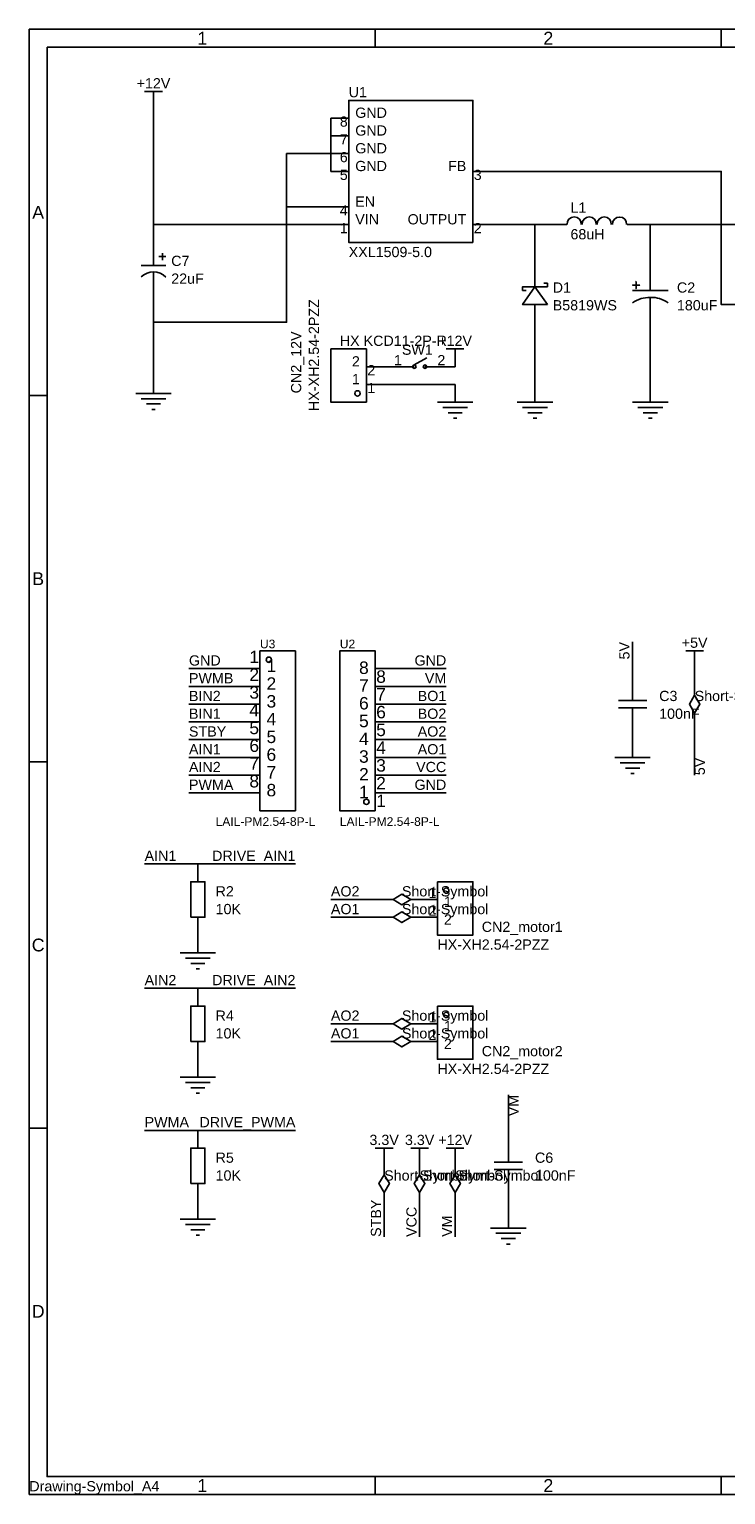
# Model space of a CAD drawing. Header units: millimetres. Extents: x 0 to 297, y 0 to 210.
# Tile 1 of 2: x 0 to 100, y 0 to 210. Entities that reach past the tile are written whole.
import ezdxf
from ezdxf.enums import TextEntityAlignment as Align

# ---------------------------------------------------------------- set-up
doc = ezdxf.new("R2010")
doc.units = ezdxf.units.MM
doc.header["$MEASUREMENT"] = 0
doc.styles.get("Standard").update_dxf_attribs({"font": 'arial.ttf'})

msp = doc.modelspace()

# ---------------------------------------------------------------- linework, layer by layer
at = {"true_color": 0x880000}
for p, q in [((17.78, 198.12), (17.78, 199.39)), ((43.18, 196.85), (45.72, 196.85)), ((43.18, 194.31), (45.72, 194.31)), ((43.18, 191.77), (45.72, 191.77)), ((43.18, 189.23), (45.72, 189.23)), ((66.04, 189.23), (63.5, 189.23)), ((43.18, 184.15), (45.72, 184.15)), ((17.78, 180.34), (17.78, 177.8)), ((43.18, 181.61), (45.72, 181.61)), ((66.04, 181.61), (63.5, 181.61)), ((76.2, 181.61), (76.96, 181.61)), ((86.36, 181.61), (85.6, 181.61)), ((72.39, 176.53), (72.39, 173.99)), ((88.9, 176.53), (88.9, 172.21)), ((17.78, 170.18), (17.78, 172.72)), ((88.9, 166.37), (88.9, 171.2)), ((72.39, 166.37), (72.39, 168.91)), ((60.96, 161.29), (60.96, 162.56)), ((17.78, 160.02), (17.78, 157.48)), ((50.8, 161.29), (48.26, 161.29)), ((50.8, 161.29), (53.34, 161.29)), ((60.96, 161.29), (58.42, 161.29)), ((50.8, 158.75), (48.26, 158.75)), ((60.96, 158.75), (60.96, 156.21)), ((72.39, 158.75), (72.39, 156.21)), ((88.9, 158.75), (88.9, 156.21)), ((30.48, 118.11), (33.02, 118.11)), ((52.07, 118.11), (49.53, 118.11)), ((86.36, 118.11), (86.36, 115.57)), ((95.25, 118.11), (95.25, 119.38)), ((30.48, 115.57), (33.02, 115.57)), ((52.07, 115.57), (49.53, 115.57)), ((95.25, 115.57), (95.25, 114.3)), ((30.48, 113.03), (33.02, 113.03)), ((52.07, 113.03), (49.53, 113.03)), ((95.25, 110.49), (95.25, 111.76)), ((30.48, 110.49), (33.02, 110.49)), ((52.07, 110.49), (49.53, 110.49)), ((86.36, 107.95), (86.36, 110.49)), ((30.48, 107.95), (33.02, 107.95)), ((52.07, 107.95), (49.53, 107.95)), ((86.36, 107.95), (86.36, 105.41)), ((30.48, 105.41), (33.02, 105.41)), ((52.07, 105.41), (49.53, 105.41)), ((30.48, 102.87), (33.02, 102.87)), ((52.07, 102.87), (49.53, 102.87)), ((30.48, 100.33), (33.02, 100.33)), ((52.07, 100.33), (49.53, 100.33)), ((24.13, 90.17), (24.13, 87.63)), ((50.8, 85.09), (52.07, 85.09)), ((55.88, 85.09), (54.61, 85.09)), ((55.88, 85.09), (58.42, 85.09)), ((24.13, 80.01), (24.13, 82.55)), ((50.8, 82.55), (52.07, 82.55)), ((55.88, 82.55), (54.61, 82.55)), ((55.88, 82.55), (58.42, 82.55)), ((24.13, 80.01), (24.13, 77.47)), ((24.13, 72.39), (24.13, 69.85)), ((50.8, 67.31), (52.07, 67.31)), ((55.88, 67.31), (54.61, 67.31)), ((55.88, 67.31), (58.42, 67.31)), ((24.13, 62.23), (24.13, 64.77)), ((50.8, 64.77), (52.07, 64.77)), ((55.88, 64.77), (54.61, 64.77)), ((55.88, 64.77), (58.42, 64.77)), ((24.13, 62.23), (24.13, 59.69)), ((24.13, 52.07), (24.13, 49.53)), ((68.58, 52.07), (68.58, 49.53)), ((50.8, 46.99), (50.8, 48.26)), ((55.88, 46.99), (55.88, 48.26)), ((60.96, 46.99), (60.96, 48.26)), ((50.8, 46.99), (50.8, 45.72)), ((55.88, 46.99), (55.88, 45.72)), ((60.96, 46.99), (60.96, 45.72)), ((24.13, 41.91), (24.13, 44.45)), ((68.58, 41.91), (68.58, 44.45)), ((50.8, 41.91), (50.8, 43.18)), ((55.88, 41.91), (55.88, 43.18)), ((60.96, 41.91), (60.96, 43.18)), ((24.13, 41.91), (24.13, 39.37)), ((68.58, 40.64), (68.58, 38.1))]:
    msp.add_line(p, q, dxfattribs=at)
at = {"true_color": 0x008800}
for p, q in [((17.78, 181.61), (17.78, 198.12)), ((66.04, 181.61), (72.39, 181.61)), ((88.9, 176.53), (88.9, 181.61)), ((17.78, 167.64), (17.78, 170.18)), ((72.39, 166.37), (72.39, 158.75)), ((88.9, 158.75), (88.9, 166.37)), ((50.8, 161.29), (50.8, 161.29)), ((60.96, 161.29), (60.96, 161.29)), ((60.96, 158.75), (50.8, 158.75)), ((86.36, 121.92), (86.36, 118.11)), ((22.86, 118.11), (30.48, 118.11)), ((52.07, 118.11), (59.69, 118.11)), ((95.25, 118.11), (95.25, 115.57)), ((22.86, 115.57), (30.48, 115.57)), ((52.07, 115.57), (59.69, 115.57)), ((22.86, 113.03), (30.48, 113.03)), ((52.07, 113.03), (59.69, 113.03)), ((22.86, 110.49), (30.48, 110.49)), ((52.07, 110.49), (59.69, 110.49)), ((95.25, 102.87), (95.25, 110.49)), ((22.86, 107.95), (30.48, 107.95)), ((52.07, 107.95), (59.69, 107.95)), ((86.36, 107.95), (86.36, 107.95)), ((22.86, 105.41), (30.48, 105.41)), ((52.07, 105.41), (59.69, 105.41)), ((22.86, 102.87), (30.48, 102.87)), ((52.07, 102.87), (59.69, 102.87)), ((22.86, 100.33), (30.48, 100.33)), ((52.07, 100.33), (59.69, 100.33)), ((43.18, 85.09), (50.8, 85.09)), ((55.88, 85.09), (55.88, 85.09)), ((43.18, 82.55), (50.8, 82.55)), ((55.88, 82.55), (55.88, 82.55)), ((24.13, 80.01), (24.13, 80.01)), ((50.8, 67.31), (43.18, 67.31)), ((55.88, 67.31), (55.88, 67.31)), ((50.8, 64.77), (43.18, 64.77)), ((55.88, 64.77), (55.88, 64.77)), ((24.13, 62.23), (24.13, 62.23)), ((68.58, 52.07), (68.58, 57.15)), ((50.8, 46.99), (50.8, 46.99)), ((55.88, 46.99), (55.88, 46.99)), ((60.96, 46.99), (60.96, 46.99)), ((24.13, 41.91), (24.13, 41.91)), ((50.8, 36.83), (50.8, 41.91)), ((55.88, 36.83), (55.88, 41.91)), ((60.96, 36.83), (60.96, 41.91)), ((68.58, 41.91), (68.58, 40.64))]:
    msp.add_line(p, q, dxfattribs=at)
at = {"true_color": 0xa00000}
for points in [[(0, 209.55), (0, 0), (297.18, 0), (297.18, 209.55)], [(2.54, 207.01), (2.54, 2.54), (294.64, 2.54), (294.64, 207.01)], [(63.5, 179.07), (63.5, 199.39), (45.72, 199.39), (45.72, 179.07)], [(74.17, 170.18), (72.39, 172.72), (70.61, 170.18)], [(87.38, 172.97), (86.36, 172.97), (86.36, 172.95), (87.38, 172.95)], [(86.89, 173.48), (86.87, 173.48), (86.87, 172.47), (86.89, 172.47)], [(48.26, 156.21), (48.26, 163.83), (43.18, 163.83), (43.18, 156.21)], [(33.02, 120.65), (33.02, 97.79), (38.1, 97.79), (38.1, 120.65)], [(49.53, 97.79), (49.53, 120.65), (44.45, 120.65), (44.45, 97.79)], [(95.25, 111.76), (94.49, 113.03), (95.25, 114.3), (96.01, 113.03)], [(23.11, 82.55), (25.15, 82.55), (25.15, 87.63), (23.11, 87.63)], [(58.42, 87.63), (58.42, 80.01), (63.5, 80.01), (63.5, 87.63)], [(54.61, 85.09), (53.34, 84.33), (52.07, 85.09), (53.34, 85.85)], [(54.61, 82.55), (53.34, 81.79), (52.07, 82.55), (53.34, 83.31)], [(23.11, 64.77), (25.15, 64.77), (25.15, 69.85), (23.11, 69.85)], [(58.42, 69.85), (58.42, 62.23), (63.5, 62.23), (63.5, 69.85)], [(54.61, 67.31), (53.34, 66.55), (52.07, 67.31), (53.34, 68.07)], [(54.61, 64.77), (53.34, 64.01), (52.07, 64.77), (53.34, 65.53)], [(23.11, 44.45), (25.15, 44.45), (25.15, 49.53), (23.11, 49.53)], [(50.8, 43.18), (50.04, 44.45), (50.8, 45.72), (51.56, 44.45)], [(55.88, 43.18), (55.12, 44.45), (55.88, 45.72), (56.64, 44.45)], [(60.96, 43.18), (60.2, 44.45), (60.96, 45.72), (61.72, 44.45)]]:
    msp.add_lwpolyline(points, close=True, dxfattribs=at)
for points in [[(49.53, 209.55), (49.53, 207.01)], [(99.06, 209.55), (99.06, 207.01)], [(16.51, 200.66), (19.05, 200.66)], [(17.78, 200.66), (17.78, 199.39)], [(76.99, 181.63), (77.04, 182.04), (77.26, 182.4), (77.6, 182.64), (78, 182.72), (78.41, 182.63), (78.75, 182.4), (78.97, 182.04), (79.01, 181.62)], [(79.15, 181.63), (79.19, 182.04), (79.41, 182.4), (79.75, 182.64), (80.16, 182.72), (80.56, 182.64), (80.9, 182.4), (81.12, 182.04), (81.17, 181.63)], [(81.3, 181.63), (81.35, 182.04), (81.56, 182.4), (81.91, 182.64), (82.31, 182.72), (82.71, 182.64), (83.05, 182.4), (83.27, 182.04), (83.32, 181.63)], [(83.49, 181.63), (83.54, 182.04), (83.76, 182.39), (84.1, 182.62), (84.5, 182.7), (84.9, 182.62), (85.24, 182.39), (85.46, 182.04), (85.51, 181.62)], [(17.78, 177.8), (17.78, 175.77)], [(19.56, 177.04), (18.54, 177.04)], [(19.05, 177.55), (19.05, 176.53)], [(19.56, 175.77), (16, 175.77)], [(17.78, 174.75), (17.78, 172.72)], [(72.39, 172.72), (72.39, 173.99)], [(73.66, 173.23), (74.17, 173.23), (74.17, 172.72), (70.61, 172.72), (70.61, 172.21), (71.12, 172.21)], [(86.36, 172.21), (91.44, 172.21)], [(72.39, 168.91), (72.39, 170.18)], [(59.69, 163.83), (62.23, 163.83)], [(60.96, 163.83), (60.96, 162.56)], [(56.9, 162.56), (55.12, 161.54)], [(53.34, 161.29), (55.12, 161.29)], [(57.4, 161.29), (56.64, 161.29)], [(58.42, 161.29), (57.4, 161.29)], [(15.24, 157.48), (20.32, 157.48)], [(0, 157.16), (2.54, 157.16)], [(16, 156.72), (19.56, 156.72)], [(16.76, 155.96), (18.8, 155.96)], [(17.53, 155.19), (18.03, 155.19)], [(58.42, 156.21), (63.5, 156.21)], [(59.18, 155.45), (62.74, 155.45)], [(69.85, 156.21), (74.93, 156.21)], [(70.61, 155.45), (74.17, 155.45)], [(86.36, 156.21), (91.44, 156.21)], [(87.12, 155.45), (90.68, 155.45)], [(59.94, 154.69), (61.98, 154.69)], [(60.71, 153.92), (61.21, 153.92)], [(71.37, 154.69), (73.41, 154.69)], [(72.14, 153.92), (72.64, 153.92)], [(87.88, 154.69), (89.92, 154.69)], [(88.65, 153.92), (89.15, 153.92)], [(93.98, 120.65), (96.52, 120.65)], [(95.25, 120.65), (95.25, 119.38)], [(86.36, 115.57), (86.36, 113.54)], [(84.33, 113.54), (88.39, 113.54)], [(88.39, 112.52), (84.33, 112.52)], [(86.36, 112.52), (86.36, 110.49)], [(83.82, 105.41), (88.9, 105.41)], [(0, 104.78), (2.54, 104.78)], [(84.58, 104.65), (88.14, 104.65)], [(85.34, 103.89), (87.38, 103.89)], [(86.11, 103.12), (86.61, 103.12)], [(21.59, 77.47), (26.67, 77.47)], [(22.35, 76.71), (25.91, 76.71)], [(23.11, 75.95), (25.15, 75.95)], [(23.88, 75.18), (24.38, 75.18)], [(21.59, 59.69), (26.67, 59.69)], [(22.35, 58.93), (25.91, 58.93)], [(23.11, 58.17), (25.15, 58.17)], [(23.88, 57.4), (24.38, 57.4)], [(0, 52.39), (2.54, 52.39)], [(49.53, 49.53), (52.07, 49.53)], [(50.8, 49.53), (50.8, 48.26)], [(54.61, 49.53), (57.15, 49.53)], [(55.88, 49.53), (55.88, 48.26)], [(59.69, 49.53), (62.23, 49.53)], [(60.96, 49.53), (60.96, 48.26)], [(68.58, 49.53), (68.58, 47.5)], [(66.55, 47.5), (70.61, 47.5)], [(70.61, 46.48), (66.55, 46.48)], [(68.58, 46.48), (68.58, 44.45)], [(21.59, 39.37), (26.67, 39.37)], [(22.35, 38.61), (25.91, 38.61)], [(23.11, 37.85), (25.15, 37.85)], [(66.04, 38.1), (71.12, 38.1)], [(23.88, 37.08), (24.38, 37.08)], [(66.8, 37.34), (70.36, 37.34)], [(67.56, 36.58), (69.6, 36.58)], [(68.33, 35.81), (68.83, 35.81)], [(49.53, 0), (49.53, 2.54)], [(99.06, 0), (99.06, 2.54)]]:
    msp.add_lwpolyline(points, dxfattribs=at)
at = {"true_color": 0x008800}
for points in [[(43.18, 196.85), (43.18, 194.31), (43.18, 191.77), (43.18, 189.23)], [(43.18, 184.15), (36.83, 184.15), (36.83, 191.77), (43.18, 191.77)], [(104.14, 170.18), (99.06, 170.18), (99.06, 189.23), (66.04, 189.23)], [(17.78, 160.02), (17.78, 167.64), (36.83, 167.64), (36.83, 184.15)], [(17.78, 180.34), (17.78, 181.61), (43.18, 181.61)], [(76.2, 181.61), (72.39, 181.61), (72.39, 176.53)], [(104.14, 181.61), (88.9, 181.61), (86.36, 181.61)], [(38.1, 90.17), (24.13, 90.17), (16.51, 90.17)], [(38.1, 72.39), (24.13, 72.39), (16.51, 72.39)], [(16.51, 52.07), (24.13, 52.07), (38.1, 52.07)]]:
    msp.add_lwpolyline(points, dxfattribs=at)
at = {"true_color": 0xa00000}
for centre, radius, start, end in [((17.78, 172.3), 2.54, 45.4819, 133.7778), ((88.76, 167.06), 4.14, 88.0111, 125.3874), ((89.06, 167.11), 4.09, 54.3617, 92.2399)]:
    msp.add_arc(centre, radius, start, end, dxfattribs=at)
for centre, major_axis in [((55.12, 161.29), (0.254, 0)), ((56.64, 161.29), (0.254, 0)), ((46.99, 157.48), (-0.381, 0)), ((34.29, 119.38), (0.381, 0)), ((48.26, 99.06), (-0.381, 0)), ((59.69, 86.36), (0.381, 0)), ((59.69, 68.58), (0.381, 0))]:
    msp.add_ellipse(centre, major_axis=major_axis, ratio=1, dxfattribs=at)

# ---------------------------------------------------------------- texts
for s, p in [('1', (24.77, 208.28)), ('2', (74.3, 208.28)), ('A', (1.27, 183.36)), ('B', (1.27, 130.97)), ('C', (1.27, 78.58)), ('D', (1.27, 26.19)), ('1', (24.77, 1.27)), ('2', (74.3, 1.27))]:
    msp.add_text(s, height=1.83, dxfattribs=at).set_placement(p, align=Align.MIDDLE_CENTER)
at = {"true_color": 0x000080}
for s, p in [('+12V', (17.78, 200.66)), ('+12V', (17.78, 200.66)), ('+12V', (60.96, 163.83)), ('+12V', (60.96, 163.83)), ('+5V', (95.25, 120.65)), ('+5V', (95.25, 120.65)), ('3.3V', (50.8, 49.53)), ('3.3V', (50.8, 49.53)), ('3.3V', (55.88, 49.53)), ('3.3V', (55.88, 49.53)), ('+12V', (60.96, 49.53)), ('+12V', (60.96, 49.53))]:
    msp.add_text(s, height=1.463, dxfattribs=at).set_placement(p, align=Align.BOTTOM_CENTER)
for s, height, p in [('U1', 1.463, (45.72, 199.39)), ('L1', 1.463, (77.47, 182.88)), ('68uH', 1.463, (77.47, 179.07)), ('XXL1509-5.0', 1.463, (45.72, 176.53)), ('C7', 1.463, (20.32, 175.26)), ('22uF', 1.463, (20.32, 172.72)), ('D1', 1.463, (74.93, 171.45)), ('C2', 1.463, (92.71, 171.45)), ('B5819WS', 1.463, (74.93, 168.91)), ('180uF', 1.463, (92.71, 168.91)), ('HX KCD11-2P-R', 1.463, (44.45, 163.83)), ('SW1', 1.463, (53.34, 162.56)), ('U3', 1.234, (33.02, 120.65)), ('U2', 1.234, (44.45, 120.65)), ('C3', 1.463, (90.17, 113.03)), ('Short-Symbol', 1.463, (95.25, 113.03)), ('100nF', 1.463, (90.17, 110.49)), ('LAIL-PM2.54-8P-L', 1.2344, (26.67, 95.25)), ('LAIL-PM2.54-8P-L', 1.2344, (44.45, 95.25)), ('R2', 1.463, (26.67, 85.09)), ('Short-Symbol', 1.463, (53.34, 85.09)), ('10K', 1.463, (26.67, 82.55)), ('Short-Symbol', 1.463, (53.34, 82.55)), ('CN2_motor1', 1.463, (64.77, 80.01)), ('HX-XH2.54-2PZZ', 1.463, (58.42, 77.47)), ('R4', 1.463, (26.67, 67.31)), ('Short-Symbol', 1.463, (53.34, 67.31)), ('10K', 1.463, (26.67, 64.77)), ('Short-Symbol', 1.463, (53.34, 64.77)), ('CN2_motor2', 1.463, (64.77, 62.23)), ('HX-XH2.54-2PZZ', 1.463, (58.42, 59.69)), ('R5', 1.463, (26.67, 46.99)), ('C6', 1.463, (72.39, 46.99)), ('10K', 1.463, (26.67, 44.45)), ('Short-Symbol', 1.463, (50.8, 44.45)), ('Short-Symbol', 1.463, (55.88, 44.45)), ('Short-Symbol', 1.463, (60.96, 44.45)), ('100nF', 1.463, (72.39, 44.45)), ('Drawing-Symbol_A4', 1.463, (0, 0))]:
    msp.add_text(s, height=height, dxfattribs=at).set_placement(p, align=Align.BOTTOM_LEFT)
at = {"true_color": 0x000000}
for s, height, p in [('8', 1.46, (45.59, 197.08)), ('7', 1.46, (45.59, 194.54)), ('6', 1.46, (45.59, 192)), ('FB', 1.463, (62.56, 190.73)), ('5', 1.46, (45.59, 189.46)), ('4', 1.46, (45.59, 184.38)), ('OUTPUT', 1.463, (62.56, 183.11)), ('1', 1.46, (45.59, 181.84)), ('2', 1.46, (47.32, 162.79)), ('1', 1.46, (47.32, 160.25)), ('8', 1.78, (48.59, 119.13)), ('7', 1.78, (48.59, 116.59)), ('6', 1.78, (48.59, 114.05)), ('5', 1.78, (48.59, 111.51)), ('4', 1.78, (48.59, 108.97)), ('3', 1.78, (48.59, 106.43)), ('2', 1.78, (48.59, 103.89)), ('1', 1.78, (48.59, 101.35))]:
    msp.add_text(s, height=height, dxfattribs=at).set_placement(p, align=Align.TOP_RIGHT)
for s, height, p in [('GND', 1.463, (46.66, 198.35)), ('GND', 1.463, (46.66, 195.81)), ('GND', 1.463, (46.66, 193.27)), ('GND', 1.463, (46.66, 190.73)), ('3', 1.46, (63.63, 189.46)), ('EN', 1.463, (46.66, 185.65)), ('VIN', 1.463, (46.66, 183.11)), ('2', 1.46, (63.63, 181.84)), ('2', 1.46, (48.39, 161.52)), ('1', 1.46, (48.39, 158.98)), ('8', 1.78, (49.66, 117.86)), ('7', 1.78, (49.66, 115.32)), ('6', 1.78, (49.66, 112.78)), ('5', 1.78, (49.66, 110.24)), ('4', 1.78, (49.66, 107.7)), ('3', 1.78, (49.66, 105.16)), ('2', 1.78, (49.66, 102.62)), ('1', 1.78, (49.66, 100.08))]:
    msp.add_text(s, height=height, dxfattribs=at).set_placement(p, align=Align.TOP_LEFT)
at = {"true_color": 0x000080}
for s, p in [('HX-XH2.54-2PZZ', (41.91, 154.94)), ('CN2_12V', (39.37, 157.48))]:
    msp.add_text(s, height=1.463, rotation=90, dxfattribs=at).set_placement(p, align=Align.BOTTOM_LEFT)
at = {"true_color": 0x000000}
for s, height, p in [('1', 1.46, (53.34, 161.06)), ('1', 1.78, (32.89, 118.36)), ('2', 1.78, (32.89, 115.82)), ('3', 1.78, (32.89, 113.28)), ('4', 1.78, (32.89, 110.74)), ('5', 1.78, (32.89, 108.2)), ('6', 1.78, (32.89, 105.66)), ('7', 1.78, (32.89, 103.12)), ('8', 1.78, (32.89, 100.58)), ('1', 1.46, (58.29, 84.86)), ('2', 1.46, (58.29, 82.32)), ('1', 1.46, (58.29, 67.08)), ('2', 1.46, (58.29, 64.54))]:
    msp.add_text(s, height=height, dxfattribs=at).set_placement(p, align=Align.BOTTOM_RIGHT)
for s, height, p in [('2', 1.46, (58.42, 161.06)), ('1', 1.78, (33.96, 117.09)), ('2', 1.78, (33.96, 114.55)), ('3', 1.78, (33.96, 112.01)), ('4', 1.78, (33.96, 109.47)), ('5', 1.78, (33.96, 106.93)), ('6', 1.78, (33.96, 104.39)), ('7', 1.78, (33.96, 101.85)), ('8', 1.78, (33.96, 99.31)), ('1', 1.46, (59.36, 83.59)), ('2', 1.46, (59.36, 81.05)), ('1', 1.46, (59.36, 65.81)), ('2', 1.46, (59.36, 63.27))]:
    msp.add_text(s, height=height, dxfattribs=at).set_placement(p, align=Align.BOTTOM_LEFT)
at = {"true_color": 0x0000ff}
msp.add_text('5V', height=1.463, rotation=90, dxfattribs=at).set_placement((86.36, 121.92), align=Align.BOTTOM_RIGHT)
for s, p in [('GND', (22.86, 118.11)), ('PWMB', (22.86, 115.57)), ('BIN2', (22.86, 113.03)), ('BIN1', (22.86, 110.49)), ('STBY', (22.86, 107.95)), ('AIN1', (22.86, 105.41)), ('AIN2', (22.86, 102.87)), ('PWMA', (22.86, 100.33)), ('AIN1', (16.51, 90.17)), ('AO2', (43.18, 85.09)), ('AO1', (43.18, 82.55)), ('AIN2', (16.51, 72.39)), ('AO2', (43.18, 67.31)), ('AO1', (43.18, 64.77)), ('PWMA', (16.51, 52.07))]:
    msp.add_text(s, height=1.463, dxfattribs=at).set_placement(p, align=Align.BOTTOM_LEFT)
for s, p in [('GND', (59.69, 118.11)), ('VM', (59.69, 115.57)), ('BO1', (59.69, 113.03)), ('BO2', (59.69, 110.49)), ('AO2', (59.69, 107.95)), ('AO1', (59.69, 105.41)), ('VCC', (59.69, 102.87)), ('GND', (59.69, 100.33)), ('DRIVE_AIN1', (38.1, 90.17)), ('DRIVE_AIN2', (38.1, 72.39)), ('DRIVE_PWMA', (38.1, 52.07))]:
    msp.add_text(s, height=1.463, dxfattribs=at).set_placement(p, align=Align.BOTTOM_RIGHT)
msp.add_text('5V', height=1.463, rotation=90, dxfattribs=at).set_placement((95.25, 102.87), align=Align.TOP_LEFT)
msp.add_text('VM', height=1.463, rotation=90, dxfattribs=at).set_placement((68.58, 57.15), align=Align.TOP_RIGHT)
for s, p in [('STBY', (50.8, 36.83)), ('VCC', (55.88, 36.83)), ('VM', (60.96, 36.83))]:
    msp.add_text(s, height=1.463, rotation=90, dxfattribs=at).set_placement(p, align=Align.BOTTOM_LEFT)

doc.saveas('drawing.dxf')
